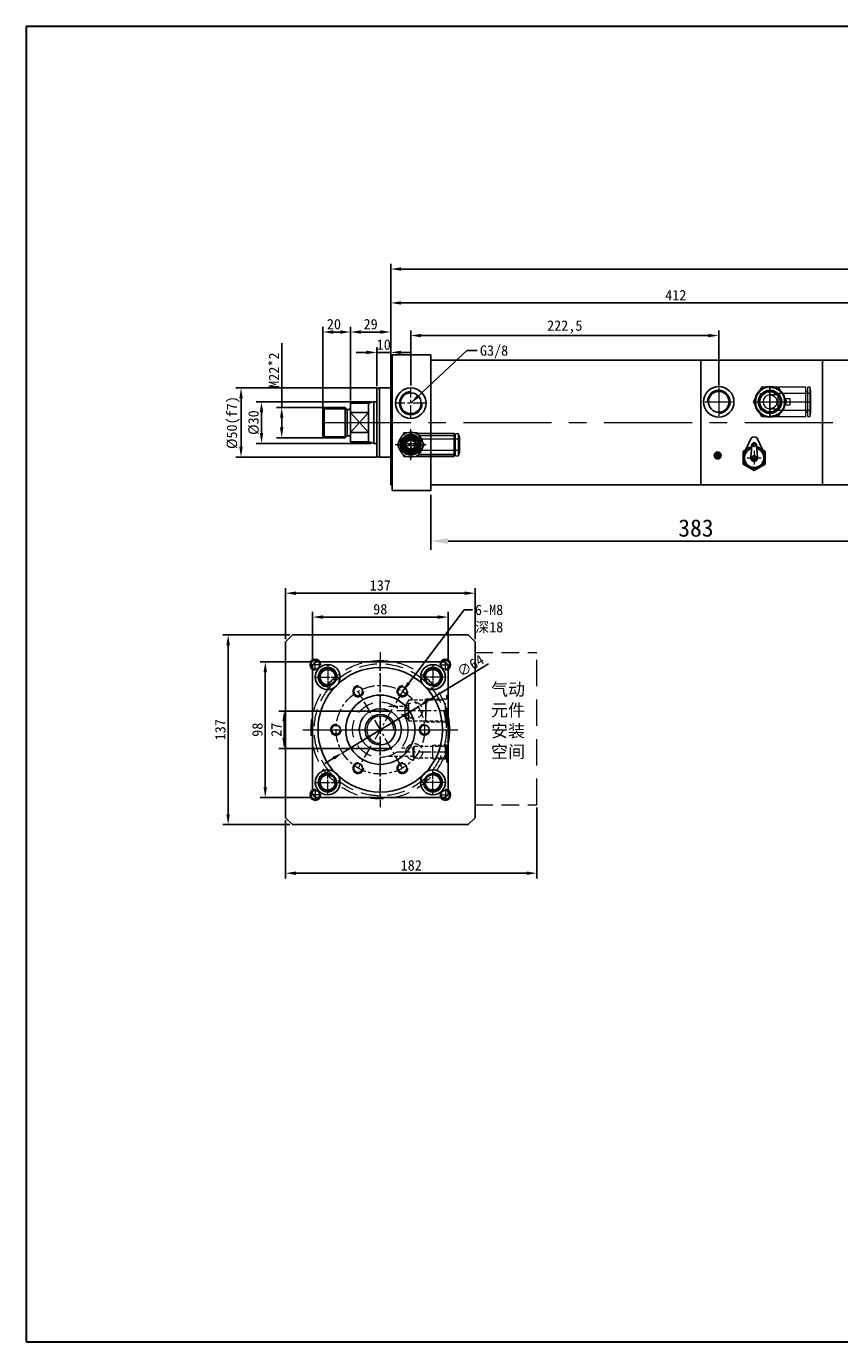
# Model space of a CAD drawing. Header units: millimetres. Extents: x 731 to 2131, y 4590 to 5549.
# Tile 1 of 2: x 731 to 1319, y 4599 to 5549. Entities that reach past the tile are written whole.
import ezdxf

# ---------------------------------------------------------------- set-up
doc = ezdxf.new("R2010")
doc.units = ezdxf.units.MM
doc.header["$MEASUREMENT"] = 0
doc.linetypes.add('CENTER', pattern=[50.8, 31.75, -6.35, 6.35, -6.35])
doc.linetypes.add('DASHED', pattern=[19.05, 12.7, -6.35])
doc.layers.get('Defpoints').update_dxf_attribs({"lineweight": 25})
for name, color, linetype, lineweight in [('图层1', 7, 'Continuous', 25), ('图层2', 3, 'CENTER', 13), ('图层3', 2, 'Continuous', 13), ('图层4', 1, 'Continuous', 30), ('图层5', 5, 'DASHED', 13), ('图层7', 4, 'Continuous', 13)]:
    doc.layers.add(name, color=color, linetype=linetype, lineweight=lineweight)
doc.dimstyles.new('ISO-25', dxfattribs={"dimscale": 2, "dimtxt": 2.5, "dimasz": 2.5, "dimexe": 1.25, "dimexo": 0.625, "dimtad": 1, "dimtxsty": 'Standard', "dimcen": 2.5, "dimadec": 0, "dimazin": 0, "dimtfac": 1, "dimtmove": 0, "dimatfit": 3, "dimfxl": 0, "dimarcsym": 0})

# ---------------------------------------------------------------- blocks, each defined once
blk = doc.blocks.new('*D118')
at = {"layer": 'Defpoints', "color": 0, "transparency": 16777216}
for p in [(1859.49, 5373.41), (1859.49, 5330), (994.49, 5325.36)]:
    blk.add_point(p, dxfattribs=at)
at = {"layer": '图层3', "color": 0, "lineweight": -2, "transparency": 16777216}
for p, q in [((994.49, 5327.23), (994.49, 5377.16)), ((1859.49, 5331.87), (1859.49, 5377.16)), ((1001.99, 5373.41), (1851.99, 5373.41))]:
    blk.add_line(p, q, dxfattribs=at)
at = {"layer": '图层3', "color": 0, "transparency": 16777216}
for points in [[(1001.99, 5374.66), (1001.99, 5372.16), (994.49, 5373.41)], [(1851.99, 5372.16), (1851.99, 5374.66), (1859.49, 5373.41)]]:
    blk.add_solid(points, dxfattribs=at)
at = {"layer": '图层3', "color": 0, "transparency": 16777216, "insert": (1426.99, 5379.03), "char_height": 7.5, "attachment_point": 5}
blk.add_mtext('865', dxfattribs=at)
blk = doc.blocks.new('*D119')
at = {"layer": 'Defpoints', "color": 0, "transparency": 16777216}
for p in [(994.49, 5327.92), (994.49, 5287.5), (965.49, 5276.5)]:
    blk.add_point(p, dxfattribs=at)
at = {"layer": '图层3', "color": 0, "lineweight": -2, "transparency": 16777216}
for p, q in [((965.49, 5278.37), (965.49, 5331.67)), ((994.49, 5289.37), (994.49, 5331.67)), ((972.99, 5327.92), (986.99, 5327.92))]:
    blk.add_line(p, q, dxfattribs=at)
at = {"layer": '图层3', "color": 0, "transparency": 16777216}
for points in [[(972.99, 5329.17), (972.99, 5326.67), (965.49, 5327.92)], [(986.99, 5326.67), (986.99, 5329.17), (994.49, 5327.92)]]:
    blk.add_solid(points, dxfattribs=at)
at = {"layer": '图层3', "color": 0, "transparency": 16777216, "insert": (979.99, 5333.55), "char_height": 7.5, "attachment_point": 5}
blk.add_mtext('29', dxfattribs=at)
blk = doc.blocks.new('*D120')
at = {"layer": 'Defpoints', "color": 0, "transparency": 16777216}
for p in [(986.49, 5287.5), (886.36, 5237.5), (986.49, 5237.5)]:
    blk.add_point(p, dxfattribs=at)
at = {"layer": '图层3', "color": 0, "lineweight": -2, "transparency": 16777216}
for p, q in [((984.61, 5287.5), (882.61, 5287.5)), ((886.36, 5280), (886.36, 5245)), ((984.61, 5237.5), (882.61, 5237.5))]:
    blk.add_line(p, q, dxfattribs=at)
at = {"layer": '图层3', "color": 0, "transparency": 16777216}
for points in [[(887.61, 5280), (885.11, 5280), (886.36, 5287.5)], [(885.11, 5245), (887.61, 5245), (886.36, 5237.5)]]:
    blk.add_solid(points, dxfattribs=at)
at = {"layer": '图层3', "color": 0, "transparency": 16777216, "insert": (880.73, 5262.5), "char_height": 7.5, "attachment_point": 5, "rotation": 90}
blk.add_mtext('%%c50(f7)', dxfattribs=at)
blk = doc.blocks.new('*D121')
at = {"layer": 'Defpoints', "color": 0, "transparency": 16777216}
for p in [(953.49, 5273.5), (915.74, 5251.5), (953.49, 5251.5)]:
    blk.add_point(p, dxfattribs=at)
at = {"layer": '图层3', "color": 0, "lineweight": -2, "transparency": 16777216}
for p, q in [((915.74, 5273.5), (915.74, 5319.75)), ((951.61, 5273.5), (911.99, 5273.5)), ((915.74, 5266), (915.74, 5259)), ((951.61, 5251.5), (911.99, 5251.5))]:
    blk.add_line(p, q, dxfattribs=at)
at = {"layer": '图层3', "color": 0, "transparency": 16777216}
for points in [[(916.99, 5266), (914.49, 5266), (915.74, 5273.5)], [(914.49, 5259), (916.99, 5259), (915.74, 5251.5)]]:
    blk.add_solid(points, dxfattribs=at)
at = {"layer": '图层3', "color": 0, "transparency": 16777216, "insert": (910.12, 5300.37), "char_height": 7.5, "attachment_point": 5, "rotation": 90}
blk.add_mtext('M22*2', dxfattribs=at)
blk = doc.blocks.new('*D122')
at = {"layer": 'Defpoints', "color": 0, "transparency": 16777216}
for p in [(965.49, 5327.92), (965.49, 5287.5), (945.49, 5270.5)]:
    blk.add_point(p, dxfattribs=at)
at = {"layer": '图层3', "color": 0, "lineweight": -2, "transparency": 16777216}
for p, q in [((945.49, 5272.37), (945.49, 5331.67)), ((965.49, 5289.37), (965.49, 5331.67)), ((952.99, 5327.92), (957.99, 5327.92))]:
    blk.add_line(p, q, dxfattribs=at)
at = {"layer": '图层3', "color": 0, "transparency": 16777216}
for points in [[(952.99, 5329.17), (952.99, 5326.67), (945.49, 5327.92)], [(957.99, 5326.67), (957.99, 5329.17), (965.49, 5327.92)]]:
    blk.add_solid(points, dxfattribs=at)
at = {"layer": '图层3', "color": 0, "transparency": 16777216, "insert": (953.48, 5333.55), "char_height": 7.5, "attachment_point": 5}
blk.add_mtext('20', dxfattribs=at)
blk = doc.blocks.new('*D123')
at = {"layer": 'Defpoints', "color": 0, "transparency": 16777216}
for p in [(994.49, 5313.18), (984.49, 5286.96), (994.49, 5286.96)]:
    blk.add_point(p, dxfattribs=at)
at = {"layer": '图层3', "color": 0, "lineweight": -2, "transparency": 16777216}
for p, q in [((976.99, 5313.18), (969.49, 5313.18)), ((984.49, 5288.84), (984.49, 5316.93)), ((984.49, 5313.18), (994.49, 5313.18)), ((994.49, 5288.84), (994.49, 5316.93)), ((1001.99, 5313.18), (1009.49, 5313.18))]:
    blk.add_line(p, q, dxfattribs=at)
at = {"layer": '图层3', "color": 0, "transparency": 16777216}
for points in [[(976.99, 5311.93), (976.99, 5314.43), (984.49, 5313.18)], [(1001.99, 5314.43), (1001.99, 5311.93), (994.49, 5313.18)]]:
    blk.add_solid(points, dxfattribs=at)
at = {"layer": '图层3', "color": 0, "transparency": 16777216, "insert": (989.49, 5318.81), "char_height": 7.5, "attachment_point": 5}
blk.add_mtext('10', dxfattribs=at)
blk = doc.blocks.new('*D124')
at = {"layer": 'Defpoints', "color": 0, "transparency": 16777216}
for p in [(982.22, 5277.5), (901.14, 5247.5), (982.22, 5247.5)]:
    blk.add_point(p, dxfattribs=at)
at = {"layer": '图层3', "color": 0, "lineweight": -2, "transparency": 16777216}
for p, q in [((980.34, 5277.5), (897.39, 5277.5)), ((901.14, 5270), (901.14, 5255)), ((980.34, 5247.5), (897.39, 5247.5))]:
    blk.add_line(p, q, dxfattribs=at)
at = {"layer": '图层3', "color": 0, "transparency": 16777216}
for points in [[(902.39, 5270), (899.89, 5270), (901.14, 5277.5)], [(899.89, 5255), (902.39, 5255), (901.14, 5247.5)]]:
    blk.add_solid(points, dxfattribs=at)
at = {"layer": '图层3', "color": 0, "transparency": 16777216, "insert": (895.51, 5262.5), "char_height": 7.5, "attachment_point": 5, "rotation": 90}
blk.add_mtext('%%c30', dxfattribs=at)
blk = doc.blocks.new('*D125')
at = {"layer": 'Defpoints', "color": 0, "transparency": 16777216}
for p in [(1231.49, 5325.36), (1008.99, 5287.5), (1231.49, 5287.5)]:
    blk.add_point(p, dxfattribs=at)
at = {"layer": '图层3', "color": 0, "lineweight": -2, "transparency": 16777216}
for p, q in [((1008.99, 5289.37), (1008.99, 5329.11)), ((1016.49, 5325.36), (1223.99, 5325.36)), ((1231.49, 5289.37), (1231.49, 5329.11))]:
    blk.add_line(p, q, dxfattribs=at)
at = {"layer": '图层3', "color": 0, "transparency": 16777216}
for points in [[(1016.49, 5326.61), (1016.49, 5324.11), (1008.99, 5325.36)], [(1223.99, 5324.11), (1223.99, 5326.61), (1231.49, 5325.36)]]:
    blk.add_solid(points, dxfattribs=at)
at = {"layer": '图层3', "color": 0, "transparency": 16777216, "insert": (1120.24, 5331.61), "char_height": 7.5, "attachment_point": 5}
blk.add_mtext('222,5', dxfattribs=at)
blk = doc.blocks.new('*D126')
at = {"layer": 'Defpoints', "color": 0, "transparency": 16777216}
for p in [(1406.49, 5348.93), (994.49, 5325.36), (1406.49, 5317.5)]:
    blk.add_point(p, dxfattribs=at)
at = {"layer": '图层3', "color": 0, "lineweight": -2, "transparency": 16777216}
for p, q in [((994.49, 5327.23), (994.49, 5352.68)), ((1001.99, 5348.93), (1398.99, 5348.93)), ((1406.49, 5319.37), (1406.49, 5352.68))]:
    blk.add_line(p, q, dxfattribs=at)
at = {"layer": '图层3', "color": 0, "transparency": 16777216}
for points in [[(1001.99, 5350.18), (1001.99, 5347.68), (994.49, 5348.93)], [(1398.99, 5347.68), (1398.99, 5350.18), (1406.49, 5348.93)]]:
    blk.add_solid(points, dxfattribs=at)
at = {"layer": '图层3', "color": 0, "transparency": 16777216, "insert": (1200.49, 5354.55), "char_height": 7.5, "attachment_point": 5}
blk.add_mtext('412', dxfattribs=at)
blk = doc.blocks.new('*D127')
at = {"layer": 'Defpoints', "color": 0, "transparency": 16777216}
for p in [(979.99, 5054.17), (917.47, 5027.17), (979.99, 5027.17)]:
    blk.add_point(p, dxfattribs=at)
at = {"layer": '图层3', "color": 0, "lineweight": -2, "transparency": 16777216}
for p, q in [((978.11, 5054.17), (913.72, 5054.17)), ((917.47, 5046.67), (917.47, 5034.67)), ((978.11, 5027.17), (913.72, 5027.17))]:
    blk.add_line(p, q, dxfattribs=at)
at = {"layer": '图层3', "color": 0, "transparency": 16777216}
for points in [[(918.72, 5046.67), (916.22, 5046.67), (917.47, 5054.17)], [(916.22, 5034.67), (918.72, 5034.67), (917.47, 5027.17)]]:
    blk.add_solid(points, dxfattribs=at)
at = {"layer": '图层3', "color": 0, "transparency": 16777216, "insert": (911.85, 5040.67), "char_height": 7.5, "attachment_point": 5, "rotation": 90}
blk.add_mtext('27', dxfattribs=at)
blk = doc.blocks.new('*D128')
at = {"layer": 'Defpoints', "color": 0, "transparency": 16777216}
for p in [(937.97, 5089.67), (903.88, 4991.67), (937.97, 4991.67)]:
    blk.add_point(p, dxfattribs=at)
at = {"layer": '图层3', "color": 0, "lineweight": -2, "transparency": 16777216}
for p, q in [((936.1, 5089.67), (900.13, 5089.67)), ((903.88, 5082.17), (903.88, 4999.17)), ((936.1, 4991.67), (900.13, 4991.67))]:
    blk.add_line(p, q, dxfattribs=at)
at = {"layer": '图层3', "color": 0, "transparency": 16777216}
for points in [[(905.13, 5082.17), (902.63, 5082.17), (903.88, 5089.67)], [(902.63, 4999.17), (905.13, 4999.17), (903.88, 4991.67)]]:
    blk.add_solid(points, dxfattribs=at)
at = {"layer": '图层3', "color": 0, "transparency": 16777216, "insert": (898.25, 5040.67), "char_height": 7.5, "attachment_point": 5, "rotation": 90}
blk.add_mtext('98', dxfattribs=at)
blk = doc.blocks.new('*D129')
at = {"layer": 'Defpoints', "color": 0, "transparency": 16777216}
for p in [(937.97, 5122.05), (937.97, 5089.67), (1035.97, 5089.67)]:
    blk.add_point(p, dxfattribs=at)
at = {"layer": '图层3', "color": 0, "lineweight": -2, "transparency": 16777216}
for p, q in [((937.97, 5091.55), (937.97, 5125.8)), ((1028.47, 5122.05), (945.47, 5122.05)), ((1035.97, 5091.55), (1035.97, 5125.8))]:
    blk.add_line(p, q, dxfattribs=at)
at = {"layer": '图层3', "color": 0, "transparency": 16777216}
for points in [[(945.47, 5123.3), (945.47, 5120.8), (937.97, 5122.05)], [(1028.47, 5123.3), (1028.47, 5120.8), (1035.97, 5122.05)]]:
    blk.add_solid(points, dxfattribs=at)
at = {"layer": '图层3', "color": 0, "transparency": 16777216, "insert": (986.97, 5127.68), "char_height": 7.5, "attachment_point": 5}
blk.add_mtext('98', dxfattribs=at)
blk = doc.blocks.new('*D132')
at = {"layer": 'Defpoints', "color": 0, "transparency": 16777216}
for p in [(1014.3, 5057.31), (959.64, 5024.03)]:
    blk.add_point(p, dxfattribs=at)
at = {"layer": '图层3', "color": 0, "lineweight": -2, "transparency": 16777216}
for p, q in [((1020.71, 5061.21), (1065.22, 5088.31)), ((959.64, 5024.03), (1014.3, 5057.31)), ((953.23, 5020.13), (946.82, 5016.23))]:
    blk.add_line(p, q, dxfattribs=at)
at = {"layer": '图层3', "color": 0, "transparency": 16777216}
for points in [[(1020.06, 5062.28), (1021.36, 5060.14), (1014.3, 5057.31)], [(953.88, 5019.06), (952.58, 5021.2), (959.64, 5024.03)]]:
    blk.add_solid(points, dxfattribs=at)
at = {"layer": '图层3', "color": 0, "transparency": 16777216, "insert": (1052.15, 5086.93), "char_height": 7.5, "attachment_point": 5, "rotation": 31.33265}
blk.add_mtext('∅64', dxfattribs=at)
blk = doc.blocks.new('*D133')
at = {"layer": 'Defpoints', "color": 0, "transparency": 16777216}
for p in [(1100.15, 4986.36), (918.47, 4977.17), (1100.15, 4937.07)]:
    blk.add_point(p, dxfattribs=at)
at = {"layer": '图层3', "color": 0, "lineweight": -2, "transparency": 16777216}
for p, q in [((1100.15, 4984.48), (1100.15, 4933.32)), ((918.47, 4975.3), (918.47, 4933.32)), ((925.97, 4937.07), (1092.65, 4937.07))]:
    blk.add_line(p, q, dxfattribs=at)
at = {"layer": '图层3', "color": 0, "transparency": 16777216}
for points in [[(925.97, 4938.32), (925.97, 4935.82), (918.47, 4937.07)], [(1092.65, 4938.32), (1092.65, 4935.82), (1100.15, 4937.07)]]:
    blk.add_solid(points, dxfattribs=at)
at = {"layer": '图层3', "color": 0, "transparency": 16777216, "insert": (1009.31, 4942.69), "char_height": 7.5, "attachment_point": 5}
blk.add_mtext('182', dxfattribs=at)
blk = doc.blocks.new('*D135')
at = {"layer": 'Defpoints', "color": 0, "transparency": 16777216}
for p in [(1023.49, 5213.5), (1406.49, 5195), (1406.49, 5176.92)]:
    blk.add_point(p, dxfattribs=at)
at = {"layer": '图层3', "color": 0, "lineweight": -2, "transparency": 16777216}
for p, q in [((1023.49, 5210.37), (1023.49, 5170.67)), ((1406.49, 5191.87), (1406.49, 5170.67)), ((1035.99, 5176.92), (1393.99, 5176.92))]:
    blk.add_line(p, q, dxfattribs=at)
at = {"layer": '图层3', "color": 0, "transparency": 16777216}
for points in [[(1035.99, 5179), (1035.99, 5174.84), (1023.49, 5176.92)], [(1393.99, 5179), (1393.99, 5174.84), (1406.49, 5176.92)]]:
    blk.add_solid(points, dxfattribs=at)
at = {"layer": '图层3', "color": 0, "transparency": 16777216, "insert": (1214.99, 5186.3), "char_height": 12.5, "attachment_point": 5}
blk.add_mtext('383', dxfattribs=at)
blk = doc.blocks.new('*D136')
at = {"layer": 'Defpoints', "color": 0, "transparency": 16777216}
for p in [(918.47, 5139.29), (918.47, 5104.17), (1055.47, 5104.17)]:
    blk.add_point(p, dxfattribs=at)
at = {"layer": '图层3', "color": 0, "lineweight": -2, "transparency": 16777216}
for p, q in [((918.47, 5106.05), (918.47, 5143.04)), ((1055.47, 5106.05), (1055.47, 5143.04)), ((1047.97, 5139.29), (925.97, 5139.29))]:
    blk.add_line(p, q, dxfattribs=at)
at = {"layer": '图层3', "color": 0, "transparency": 16777216}
for points in [[(925.97, 5140.54), (925.97, 5138.04), (918.47, 5139.29)], [(1047.97, 5140.54), (1047.97, 5138.04), (1055.47, 5139.29)]]:
    blk.add_solid(points, dxfattribs=at)
at = {"layer": '图层3', "color": 0, "transparency": 16777216, "insert": (986.97, 5144.91), "char_height": 7.5, "attachment_point": 5}
blk.add_mtext('137', dxfattribs=at)
blk = doc.blocks.new('*D137')
at = {"layer": 'Defpoints', "color": 0, "transparency": 16777216}
for p in [(923.47, 5109.17), (877.05, 4972.17), (923.47, 4972.17)]:
    blk.add_point(p, dxfattribs=at)
at = {"layer": '图层3', "color": 0, "lineweight": -2, "transparency": 16777216}
for p, q in [((921.6, 5109.17), (873.3, 5109.17)), ((877.05, 5101.67), (877.05, 4979.67)), ((921.6, 4972.17), (873.3, 4972.17))]:
    blk.add_line(p, q, dxfattribs=at)
at = {"layer": '图层3', "color": 0, "transparency": 16777216}
for points in [[(875.8, 5101.67), (878.3, 5101.67), (877.05, 5109.17)], [(875.8, 4979.67), (878.3, 4979.67), (877.05, 4972.17)]]:
    blk.add_solid(points, dxfattribs=at)
at = {"layer": '图层3', "color": 0, "transparency": 16777216, "insert": (871.43, 5040.67), "char_height": 7.5, "attachment_point": 5, "rotation": 90}
blk.add_mtext('137', dxfattribs=at)

msp = doc.modelspace()

# ---------------------------------------------------------------- hatches: boundary and pattern name
at = {"layer": '图层7'}
h = msp.add_hatch(dxfattribs=at)
h.set_pattern_fill('ANSI37', color=256, scale=8, angle=270, style=0)
h.set_pattern_definition([(315, (672.4042, 6991.3422), (0.7071068, 0.7071068), []), (45, (672.4042, 6991.3422), (-0.7071068, 0.7071068), [])])
h.paths.add_polyline_path([(1230.706, 5236.232, 1), (1230.706, 5241.232, 1)])

# ---------------------------------------------------------------- linework, layer by layer
at = {"layer": '图层1'}
for p, q in [((995.487, 5311.496), (1023.487, 5311.496)), ((995.487, 5213.496), (995.487, 5311.496)), ((1023.487, 5311.496), (1023.487, 5262.496)), ((994.487, 5307.496), (994.487, 5262.496)), ((994.487, 5307.496), (994.487, 5217.496)), ((994.487, 5307.496), (995.487, 5307.496)), ((1023.487, 5307.496), (1218.487, 5307.496)), ((1218.487, 5307.496), (1406.487, 5307.496)), ((1218.487, 5307.496), (1218.487, 5217.496)), ((1306.487, 5307.496), (1306.487, 5217.496)), ((984.487, 5286.96), (986.487, 5287.496)), ((984.487, 5286.96), (984.487, 5262.496)), ((986.487, 5287.496), (986.487, 5237.496)), ((986.487, 5287.496), (994.487, 5287.496)), ((946.487, 5273.496), (945.487, 5272.496)), ((946.487, 5273.496), (961.487, 5273.496)), ((946.487, 5273.496), (946.487, 5251.496)), ((961.487, 5273.496), (961.487, 5251.496)), ((961.487, 5273.496), (962.695, 5272.289)), ((965.487, 5276.496), (965.487, 5248.496)), ((965.487, 5276.496), (978.487, 5276.496)), ((978.487, 5276.496), (981.965, 5277.428)), ((978.487, 5276.496), (978.487, 5248.496)), ((982.22, 5277.479), (982.22, 5247.514)), ((945.487, 5272.496), (945.487, 5252.496)), ((962.987, 5272.086), (962.987, 5252.996)), ((963.402, 5271.996), (964.487, 5271.996)), ((965.487, 5255.285), (978.487, 5269.707)), ((965.487, 5269.707), (978.487, 5255.285)), ((978.487, 5269.707), (965.487, 5269.707)), ((978.487, 5255.285), (965.487, 5255.285)), ((984.487, 5262.496), (984.487, 5238.032)), ((1023.487, 5262.496), (1023.487, 5213.496)), ((946.487, 5251.496), (945.487, 5252.496)), ((946.487, 5251.496), (961.487, 5251.496)), ((961.487, 5251.496), (962.695, 5252.703)), ((963.402, 5252.996), (964.487, 5252.996)), ((965.487, 5248.496), (978.487, 5248.496)), ((978.487, 5248.496), (981.965, 5247.565)), ((1254.342, 5250.374), (1249.797, 5240.457)), ((1255.275, 5246.264), (1254.577, 5237.319)), ((1258.864, 5246.264), (1259.562, 5237.319)), ((1259.796, 5250.374), (1264.342, 5240.457)), ((984.487, 5238.032), (986.487, 5237.496)), ((986.487, 5237.496), (994.487, 5237.496)), ((1250.86, 5242.777), (1249.069, 5241.743)), ((1249.069, 5241.743), (1249.069, 5232.505)), ((1265.069, 5241.743), (1263.279, 5242.777)), ((1265.069, 5232.505), (1265.069, 5241.743)), ((1249.069, 5232.505), (1257.069, 5227.887)), ((1257.069, 5227.887), (1265.069, 5232.505)), ((994.487, 5217.496), (995.487, 5217.496)), ((1023.487, 5217.496), (1218.487, 5217.496)), ((1218.487, 5217.496), (1406.487, 5217.496)), ((995.487, 5213.496), (1023.487, 5213.496)), ((939.971, 5089.67), (937.971, 5087.67)), ((937.971, 4993.67), (937.971, 5087.67)), ((939.971, 5089.67), (1033.971, 5089.67)), ((1035.971, 5087.67), (1033.971, 5089.67)), ((1035.971, 4993.67), (1035.971, 5087.67)), ((979.986, 5054.17), (993.955, 5054.17)), ((979.986, 5027.17), (993.955, 5027.17)), ((937.971, 4993.67), (939.971, 4991.67)), ((939.971, 4991.67), (1033.971, 4991.67)), ((1035.971, 4993.67), (1033.971, 4991.67))]:
    msp.add_line(p, q, dxfattribs=at)
at = {"layer": '图层1', "ltscale": 5}
for p, q in [((982.483, 5277.496), (984.487, 5277.496)), ((982.483, 5247.496), (984.487, 5247.496))]:
    msp.add_line(p, q, dxfattribs=at)
at = {"layer": '图层1'}
msp.add_lwpolyline([(923.471, 5109.17), (1050.471, 5109.17), (1055.471, 5104.17), (1055.471, 4977.17), (1050.471, 4972.17), (923.471, 4972.17), (918.471, 4977.17), (918.471, 5104.17)], close=True, dxfattribs=at)
for centre, radius in [((1008.987, 5276.496), 11), ((1008.987, 5276.496), 7.5), ((1231.487, 5277.496), 11), ((1231.487, 5277.496), 7.5), ((1268.487, 5277.496), 11), ((1268.487, 5277.496), 7.5), ((1008.987, 5246.496), 7.5), ((1008.987, 5246.496), 4.25), ((1257.069, 5246.124), 1), ((1230.706, 5238.732), 2.5), ((1257.069, 5237.124), 1.5), ((939.971, 5087.67), 3.25), ((948.971, 5078.67), 9), ((986.971, 5040.67), 45), ((948.971, 5078.67), 6.25), ((948.971, 5078.67), 5.5), ((1024.971, 5078.67), 9), ((1024.971, 5078.67), 6.25), ((1024.971, 5078.67), 5.5), ((1033.971, 5087.67), 3.25), ((986.971, 5040.67), 25), ((970.971, 5068.383), 3.25), ((1002.971, 5068.383), 3.25), ((986.971, 5040.67), 15.2), ((986.971, 5040.67), 15.2), ((986.971, 5040.67), 11), ((954.971, 5040.67), 3.25), ((1018.971, 5040.67), 3.25), ((970.971, 5012.957), 3.25), ((1002.971, 5012.957), 3.25), ((948.971, 5002.67), 9), ((948.971, 5002.67), 6.25), ((948.971, 5002.67), 5.5), ((1024.971, 5002.67), 9), ((1024.971, 5002.67), 6.25), ((1024.971, 5002.67), 5.5), ((939.971, 4993.67), 3.25), ((1033.971, 4993.67), 3.25)]:
    msp.add_circle(centre, radius, dxfattribs=at)
for centre, radius, start, end in [((964.487, 5272.996), 1, 270, 0), ((982.483, 5275.496), 2, 90, 105), ((963.402, 5272.996), 1, 225, 270), ((963.402, 5251.996), 1, 90, 135), ((964.487, 5251.996), 1, 0, 90), ((982.483, 5249.496), 2, 255, 270), ((1257.069, 5237.124), 8, 103.749113, 76.250887), ((1257.069, 5249.124), 3, 24.624318, 155.375682), ((1257.069, 5246.124), 1.8, 4.460844, 175.539156), ((1257.069, 5237.124), 7, 106.463989, 73.536011), ((1257.069, 5237.124), 2.5, 175.539156, 4.460844)]:
    msp.add_arc(centre, radius, start, end, dxfattribs=at)
at = {"layer": '图层2', "ltscale": 0.3}
for p, q in [((1008.987, 5265.496), (1008.987, 5287.496)), ((1019.987, 5276.496), (997.987, 5276.496)), ((1008.987, 5235.321), (1008.987, 5257.672)), ((1020.163, 5246.496), (997.812, 5246.496)), ((986.971, 5096.67), (986.971, 4984.67)), ((948.971, 5087.67), (948.971, 5069.67)), ((986.971, 4991.67), (986.971, 5089.67)), ((1024.971, 5087.67), (1024.971, 5069.67)), ((939.971, 5078.67), (957.971, 5078.67)), ((1033.971, 5078.67), (1015.971, 5078.67)), ((1002.971, 5012.957), (970.971, 5068.383)), ((1002.971, 5068.383), (970.971, 5012.957)), ((998.971, 5054.67), (1035.971, 5054.67)), ((930.971, 5040.67), (1042.971, 5040.67)), ((937.971, 5040.67), (1035.971, 5040.67)), ((998.971, 5024.67), (1035.971, 5024.67)), ((948.971, 4993.67), (948.971, 5011.67)), ((1024.971, 4993.67), (1024.971, 5011.67)), ((939.971, 5002.67), (957.971, 5002.67)), ((1033.971, 5002.67), (1015.971, 5002.67))]:
    msp.add_line(p, q, dxfattribs=at)
at = {"layer": '图层2'}
for p, q in [((1231.487, 5287.496), (1231.487, 5267.496)), ((1268.487, 5287.496), (1268.487, 5267.496)), ((1221.487, 5277.496), (1241.487, 5277.496)), ((1258.487, 5277.496), (1278.487, 5277.496)), ((1252.069, 5237.124), (1262.069, 5237.124)), ((1257.069, 5242.124), (1257.069, 5232.124))]:
    msp.add_line(p, q, dxfattribs=at)
at = {"layer": '图层2', "ltscale": 2}
msp.add_line((945.487, 5262.496), (1819.487, 5262.496), dxfattribs=at)
at = {"layer": '图层2', "ltscale": 0.2}
for p, q in [((943.971, 5087.67), (935.971, 5087.67)), ((939.971, 5083.67), (939.971, 5091.67)), ((948.971, 5085.67), (948.971, 5071.67)), ((1024.971, 5085.67), (1024.971, 5071.67)), ((1029.971, 5087.67), (1037.971, 5087.67)), ((1033.971, 5083.67), (1033.971, 5091.67)), ((941.971, 5078.67), (955.971, 5078.67)), ((1031.971, 5078.67), (1017.971, 5078.67)), ((948.971, 4995.67), (948.971, 5009.67)), ((1024.971, 4995.67), (1024.971, 5009.67)), ((939.971, 4997.67), (939.971, 4989.67)), ((941.971, 5002.67), (955.971, 5002.67)), ((1031.971, 5002.67), (1017.971, 5002.67)), ((1033.971, 4997.67), (1033.971, 4989.67)), ((943.971, 4993.67), (935.971, 4993.67)), ((1029.971, 4993.67), (1037.971, 4993.67))]:
    msp.add_line(p, q, dxfattribs=at)
at = {"layer": '图层2', "ltscale": 0.3}
msp.add_circle((986.971, 5040.67), 32, dxfattribs=at)
at = {"layer": '图层4'}
for p, q in [((731.229, 5548.707), (2131.229, 5548.707)), ((731.229, 5548.707), (731.229, 4598.707)), ((731.229, 4598.707), (2131.229, 4598.707)), ((1181.229, 4598.707), (2131.229, 4598.707))]:
    msp.add_line(p, q, dxfattribs=at)
at = {"layer": '图层5'}
for p, q in [((1055.471, 5096.358), (1100.146, 5096.358)), ((1034.971, 5043.67), (1034.971, 5065.67)), ((1034.971, 5065.67), (1035.971, 5065.67)), ((1007.471, 5062.17), (1004.872, 5057.67)), ((1004.872, 5051.67), (1004.872, 5057.67)), ((1007.471, 5047.17), (1007.471, 5062.17)), ((1019.971, 5062.97), (1019.971, 5048.948)), ((1019.971, 5046.37), (1019.971, 5060.392)), ((1033.971, 5062.17), (1034.971, 5063.17)), ((1033.971, 5047.17), (1033.971, 5062.17)), ((1007.471, 5047.17), (1004.872, 5051.67)), ((1033.971, 5047.17), (1034.971, 5046.17)), ((1034.971, 5043.67), (1035.971, 5043.67)), ((1011.471, 5028.92), (1010.749, 5027.67)), ((1010.749, 5021.67), (1010.749, 5027.67)), ((1011.471, 5020.42), (1011.471, 5028.92)), ((1024.971, 5019.77), (1024.971, 5029.57)), ((1033.971, 5028.92), (1034.971, 5029.92)), ((1033.971, 5020.42), (1033.971, 5028.92)), ((1034.971, 5032.17), (1035.971, 5032.17)), ((1034.971, 5017.17), (1034.971, 5032.17)), ((1011.471, 5020.42), (1010.749, 5021.67)), ((1033.971, 5020.42), (1034.971, 5019.42)), ((1034.971, 5017.17), (1035.971, 5017.17)), ((1055.471, 4986.358), (1100.146, 4986.358))]:
    msp.add_line(p, q, dxfattribs=at)
at = {"layer": '图层5', "ltscale": 1.5}
for p, q in [((1055.471, 4986.358), (1055.471, 5096.358)), ((1100.146, 4986.358), (1100.146, 5096.358))]:
    msp.add_line(p, q, dxfattribs=at)
at = {"layer": '图层5', "ltscale": 0.2}
for p, q in [((993.216, 5057.67), (1004.872, 5057.67)), ((1007.471, 5062.17), (1032.471, 5062.17)), ((1019.971, 5062.97), (1034.771, 5062.97)), ((1002.169, 5051.67), (1004.872, 5051.67)), ((1007.471, 5047.17), (1032.471, 5047.17)), ((1019.971, 5046.37), (1034.771, 5046.37)), ((1002.169, 5027.67), (1010.749, 5027.67)), ((1011.471, 5028.92), (1032.471, 5028.92)), ((1024.971, 5029.57), (1034.621, 5029.57)), ((993.216, 5021.67), (1010.749, 5021.67)), ((1011.471, 5020.42), (1032.471, 5020.42)), ((1024.971, 5019.77), (1034.621, 5019.77))]:
    msp.add_line(p, q, dxfattribs=at)
at = {"layer": '图层5'}
for radius in [50, 47.7, 20]:
    msp.add_circle((986.971, 5040.67), radius, dxfattribs=at)
at = {"layer": '图层5', "ltscale": 0.5}
for centre in [(1011.471, 5054.67), (1011.471, 5024.67)]:
    msp.add_circle(centre, 6, dxfattribs=at)
at = {"layer": '图层7'}
for p, q in [((1262.425, 5287.996), (1256.363, 5277.496)), ((1294.487, 5287.996), (1262.425, 5287.996)), ((1268.487, 5266.44), (1268.487, 5288.553)), ((1268.487, 5266.996), (1268.487, 5287.996)), ((1274.487, 5282.496), (1268.487, 5282.496)), ((1274.487, 5271.496), (1274.487, 5283.496)), ((1297.987, 5283.496), (1274.487, 5283.496)), ((1280.612, 5277.496), (1274.55, 5287.996)), ((1294.487, 5266.996), (1294.487, 5287.996)), ((1295.8, 5284.846), (1294.487, 5284.846)), ((1295.8, 5266.996), (1295.8, 5287.996)), ((1297.432, 5287.996), (1295.8, 5287.996)), ((1297.432, 5266.996), (1297.432, 5287.996)), ((1297.987, 5284.846), (1297.432, 5287.996)), ((1297.987, 5270.146), (1297.987, 5284.846)), ((1256.363, 5277.496), (1262.425, 5266.996)), ((1257.431, 5277.496), (1298.544, 5277.496)), ((1274.55, 5266.996), (1280.612, 5277.496)), ((1283.187, 5279.596), (1278.775, 5279.596)), ((1278.775, 5275.396), (1283.187, 5275.396)), ((1278.987, 5275.396), (1278.987, 5279.596)), ((1283.187, 5275.396), (1283.187, 5279.596)), ((945.487, 5272.496), (962.487, 5272.496)), ((1262.425, 5266.996), (1294.487, 5266.996)), ((1268.487, 5272.496), (1274.487, 5272.496)), ((1274.487, 5271.496), (1297.987, 5271.496)), ((1294.487, 5270.146), (1295.8, 5270.146)), ((1295.8, 5266.996), (1297.432, 5266.996)), ((1297.432, 5266.996), (1297.987, 5270.146)), ((1004.08, 5254.996), (999.173, 5246.496)), ((1013.895, 5254.996), (1004.08, 5254.996)), ((1008.987, 5256.283), (1008.987, 5236.71)), ((1012.077, 5254.896), (1013.953, 5254.896)), ((1012.961, 5254.516), (1014.172, 5254.516)), ((1018.802, 5246.496), (1013.895, 5254.996)), ((1013.953, 5254.896), (1040.387, 5254.896)), ((1014.172, 5254.516), (1040.387, 5254.516)), ((1040.387, 5238.096), (1040.387, 5254.896)), ((1041.287, 5238.496), (1041.287, 5254.496)), ((1043.501, 5254.496), (1041.287, 5254.496)), ((1043.501, 5238.496), (1043.501, 5254.496)), ((1044.387, 5251.83), (1043.501, 5254.496)), ((945.487, 5252.496), (962.487, 5252.496)), ((999.173, 5246.496), (1004.08, 5237.996)), ((1003.685, 5247.346), (1014.29, 5247.346)), ((1014.29, 5245.646), (1003.685, 5245.646)), ((1008.987, 5249.786), (1008.987, 5250.496)), ((1044.387, 5250.496), (1008.987, 5250.496)), ((1013.895, 5237.996), (1018.802, 5246.496)), ((1014.871, 5253.241), (1040.387, 5253.241)), ((1014.908, 5253.241), (1040.387, 5253.241)), ((1041.287, 5251.83), (1040.387, 5251.83)), ((1044.387, 5241.163), (1044.387, 5251.83)), ((1004.08, 5237.996), (1013.895, 5237.996)), ((1008.987, 5242.496), (1008.987, 5243.207)), ((1008.987, 5242.496), (1044.387, 5242.496)), ((1012.077, 5238.096), (1013.953, 5238.096)), ((1012.961, 5238.477), (1014.172, 5238.477)), ((1013.953, 5238.096), (1040.387, 5238.096)), ((1014.172, 5238.477), (1040.387, 5238.477)), ((1014.871, 5239.752), (1040.387, 5239.752)), ((1014.908, 5239.752), (1040.387, 5239.752)), ((1040.387, 5241.163), (1041.287, 5241.163)), ((1041.287, 5238.496), (1043.501, 5238.496)), ((1043.501, 5238.496), (1044.387, 5241.163))]:
    msp.add_line(p, q, dxfattribs=at)
for points in [[(1268.487, 5287.996), (1268.887, 5287.989), (1269.683, 5287.928), (1270.473, 5287.807), (1270.863, 5287.724), (1271.25, 5287.626), (1272.012, 5287.387), (1272.754, 5287.09), (1273.471, 5286.738), (1274.159, 5286.333), (1274.814, 5285.876), (1275.128, 5285.63), (1275.433, 5285.371), (1275.775, 5285.055), (1275.871, 5284.962), (1275.965, 5284.868), (1276.011, 5284.821), (1276.057, 5284.773), (1276.149, 5284.676), (1276.24, 5284.578), (1276.329, 5284.48), (1276.417, 5284.38), (1276.503, 5284.278), (1276.546, 5284.228), (1276.589, 5284.176), (1276.673, 5284.073), (1276.755, 5283.969), (1276.837, 5283.863), (1276.917, 5283.757), (1276.996, 5283.65), (1277.034, 5283.596), (1277.073, 5283.541), (1277.149, 5283.432), (1277.223, 5283.322), (1277.297, 5283.21), (1277.368, 5283.098), (1277.439, 5282.985), (1277.473, 5282.928), (1277.508, 5282.871), (1277.575, 5282.756), (1277.641, 5282.641), (1277.705, 5282.524), (1277.768, 5282.407), (1277.83, 5282.289), (1277.86, 5282.23), (1277.89, 5282.17), (1277.948, 5282.05), (1278.005, 5281.93), (1278.033, 5281.87), (1278.061, 5281.809), (1278.115, 5281.687), (1278.167, 5281.565), (1278.193, 5281.503), (1278.218, 5281.442), (1278.267, 5281.318), (1278.315, 5281.194), (1278.361, 5281.069), (1278.406, 5280.943), (1278.448, 5280.817), (1278.469, 5280.754), (1278.49, 5280.691), (1278.529, 5280.564), (1278.568, 5280.436), (1278.604, 5280.308), (1278.639, 5280.18), (1278.672, 5280.051), (1278.688, 5279.986), (1278.704, 5279.921), (1278.734, 5279.792), (1278.762, 5279.662), (1278.775, 5279.596)], [(1268.487, 5282.496), (1268.56, 5282.496), (1268.706, 5282.492), (1268.851, 5282.483), (1268.923, 5282.477), (1268.996, 5282.471), (1269.14, 5282.454), (1269.284, 5282.433), (1269.427, 5282.407), (1269.57, 5282.378), (1269.711, 5282.344), (1269.782, 5282.326), (1269.852, 5282.307), (1269.991, 5282.265), (1270.129, 5282.219), (1270.266, 5282.169), (1270.401, 5282.116), (1270.534, 5282.058), (1270.601, 5282.028), (1270.666, 5281.997), (1270.796, 5281.931), (1270.924, 5281.862), (1270.987, 5281.827), (1271.05, 5281.79), (1271.174, 5281.713), (1271.295, 5281.633), (1271.355, 5281.592), (1271.415, 5281.55), (1271.531, 5281.463), (1271.645, 5281.373), (1271.757, 5281.279), (1271.865, 5281.183), (1271.971, 5281.083), (1272.023, 5281.032), (1272.074, 5280.98), (1272.174, 5280.874), (1272.271, 5280.766), (1272.364, 5280.654), (1272.454, 5280.54), (1272.541, 5280.424), (1272.583, 5280.364), (1272.625, 5280.304), (1272.704, 5280.183), (1272.781, 5280.059), (1272.854, 5279.933), (1272.923, 5279.805), (1272.988, 5279.675), (1273.019, 5279.609), (1273.049, 5279.543), (1273.107, 5279.41), (1273.161, 5279.275), (1273.21, 5279.138), (1273.256, 5279), (1273.298, 5278.861), (1273.317, 5278.79), (1273.335, 5278.72), (1273.369, 5278.579), (1273.398, 5278.436), (1273.424, 5278.293), (1273.445, 5278.149), (1273.462, 5278.005), (1273.468, 5277.932), (1273.474, 5277.86), (1273.483, 5277.714), (1273.487, 5277.569), (1273.487, 5277.496), (1273.487, 5277.424), (1273.483, 5277.278), (1273.474, 5277.133), (1273.468, 5277.061), (1273.462, 5276.988), (1273.445, 5276.844), (1273.424, 5276.7), (1273.398, 5276.557), (1273.369, 5276.414), (1273.335, 5276.273), (1273.317, 5276.202), (1273.298, 5276.132), (1273.256, 5275.993), (1273.21, 5275.855), (1273.161, 5275.718), (1273.107, 5275.583), (1273.049, 5275.449), (1273.019, 5275.383), (1272.988, 5275.318), (1272.923, 5275.188), (1272.854, 5275.06), (1272.781, 5274.934), (1272.704, 5274.81), (1272.625, 5274.688), (1272.583, 5274.629), (1272.541, 5274.569), (1272.454, 5274.453), (1272.364, 5274.338), (1272.271, 5274.227), (1272.174, 5274.118), (1272.074, 5274.013), (1272.023, 5273.961), (1271.971, 5273.91), (1271.865, 5273.81), (1271.757, 5273.713), (1271.645, 5273.62), (1271.531, 5273.53), (1271.415, 5273.443), (1271.355, 5273.401), (1271.295, 5273.359), (1271.174, 5273.279), (1271.05, 5273.203), (1270.987, 5273.166), (1270.924, 5273.13), (1270.796, 5273.061), (1270.666, 5272.996), (1270.601, 5272.965), (1270.534, 5272.935), (1270.401, 5272.877), (1270.266, 5272.823), (1270.129, 5272.774), (1269.991, 5272.728), (1269.852, 5272.686), (1269.782, 5272.667), (1269.711, 5272.648), (1269.57, 5272.615), (1269.427, 5272.586), (1269.284, 5272.56), (1269.14, 5272.539), (1268.996, 5272.522), (1268.923, 5272.515), (1268.851, 5272.51), (1268.706, 5272.501), (1268.56, 5272.497), (1268.487, 5272.496)], [(1278.775, 5275.396), (1278.762, 5275.331), (1278.734, 5275.201), (1278.704, 5275.071), (1278.688, 5275.007), (1278.672, 5274.942), (1278.639, 5274.813), (1278.604, 5274.685), (1278.568, 5274.557), (1278.529, 5274.429), (1278.49, 5274.302), (1278.469, 5274.239), (1278.448, 5274.175), (1278.406, 5274.049), (1278.361, 5273.924), (1278.315, 5273.799), (1278.267, 5273.675), (1278.218, 5273.551), (1278.193, 5273.489), (1278.167, 5273.428), (1278.115, 5273.305), (1278.061, 5273.184), (1278.033, 5273.123), (1278.005, 5273.063), (1277.948, 5272.942), (1277.89, 5272.823), (1277.86, 5272.763), (1277.83, 5272.704), (1277.768, 5272.586), (1277.705, 5272.469), (1277.641, 5272.352), (1277.575, 5272.236), (1277.508, 5272.122), (1277.473, 5272.065), (1277.439, 5272.008), (1277.368, 5271.895), (1277.297, 5271.782), (1277.223, 5271.671), (1277.149, 5271.561), (1277.073, 5271.452), (1277.034, 5271.397), (1276.996, 5271.343), (1276.917, 5271.236), (1276.837, 5271.129), (1276.755, 5271.024), (1276.673, 5270.92), (1276.589, 5270.816), (1276.546, 5270.765), (1276.503, 5270.714), (1276.417, 5270.613), (1276.329, 5270.513), (1276.24, 5270.414), (1276.149, 5270.317), (1276.057, 5270.22), (1276.011, 5270.172), (1275.965, 5270.125), (1275.871, 5270.03), (1275.775, 5269.937), (1275.433, 5269.622), (1275.128, 5269.363), (1274.814, 5269.116), (1274.159, 5268.66), (1273.471, 5268.254), (1272.754, 5267.902), (1272.012, 5267.606), (1271.25, 5267.366), (1270.863, 5267.269), (1270.473, 5267.186), (1269.683, 5267.065), (1268.887, 5267.004), (1268.487, 5266.996)]]:
    msp.add_lwpolyline(points, dxfattribs=at)
for centre, radius in [((1268.487, 5277.496), 8.506), ((1268.487, 5277.496), 8.159), ((1268.487, 5277.496), 7.275), ((1008.987, 5246.496), 7.16), ((1008.987, 5246.496), 6.579), ((1008.987, 5246.496), 5.96), ((1008.987, 5246.496), 5.37), ((1008.987, 5246.496), 3.58), ((1008.987, 5246.496), 3.289)]:
    msp.add_circle(centre, radius, dxfattribs=at)
for centre, radius, start, end in [((1008.987, 5276.496), 8.3, 90, 0), ((1231.487, 5277.496), 8.302, 270, 180), ((1268.487, 5277.496), 10.5, 90, 270), ((1268.487, 5277.496), 8.302, 270, 180), ((1268.487, 5277.496), 7.475, 75, 15), ((1268.487, 5277.496), 5, 90, 270), ((1268.487, 5277.496), 10.5, 348.463041, 11.536959), ((1008.987, 5246.496), 8.95, 108.246058, 131.753942), ((1008.987, 5246.496), 8.95, 71.753942, 108.246058), ((1008.987, 5246.496), 8.95, 48.246058, 71.753942), ((1008.987, 5246.496), 8.95, 168.246058, 191.753942), ((1008.987, 5246.496), 8.95, 131.753942, 168.246058), ((1008.987, 5246.496), 8.95, 191.753942, 228.246058), ((1008.987, 5246.496), 5.723, 345, 285), ((1008.987, 5246.496), 4.9, 90, 0), ((1008.987, 5246.496), 4.17, 11.761423, 168.238577), ((1008.987, 5246.496), 4.17, 191.761423, 348.238577), ((1008.987, 5246.496), 8.95, 11.753942, 48.246058), ((1008.987, 5246.496), 8.95, 311.753942, 348.246058), ((1008.987, 5246.496), 8.95, 348.246058, 11.753942), ((1008.987, 5246.496), 8.95, 228.246058, 251.753942), ((1008.987, 5246.496), 8.95, 251.753942, 288.246058), ((1008.987, 5246.496), 8.95, 288.246058, 311.753942), ((939.971, 5087.67), 4, 0, 270), ((948.971, 5078.67), 7, 0, 270), ((1024.971, 5078.67), 7, 270, 180), ((1033.971, 5087.67), 4, 270, 180), ((970.971, 5068.383), 4, 86.416678, 0), ((1002.971, 5068.383), 4, 86.416678, 0), ((954.971, 5040.67), 4, 86.416678, 0), ((986.971, 5040.67), 9.8, 0, 270), ((1018.971, 5040.67), 4, 86.416678, 0), ((970.971, 5012.957), 4, 86.416678, 0), ((1002.971, 5012.957), 4, 86.416678, 0), ((948.971, 5002.67), 7, 90, 0), ((1024.971, 5002.67), 7, 180, 90), ((939.971, 4993.67), 4, 90, 0), ((1033.971, 4993.67), 4, 180, 90)]:
    msp.add_arc(centre, radius, start, end, dxfattribs=at)

# ---------------------------------------------------------------- texts
at = {"layer": '图层3', "char_height": 7.5, "attachment_point": 1}
for s, insert in [('G3/8', (1058.932, 5318.328)), ('6-M8\\P{\\fSimSun|b0|i0|c134|p54;深18}', (1055.354, 5131.011))]:
    msp.add_mtext(s, dxfattribs=dict(at, insert=insert))
at = {"layer": '图层3', "insert": (1066.96, 5074.352), "char_height": 9, "width": 28.3977, "attachment_point": 1}
msp.add_mtext('{\\fSimSun|b0|i0|c134|p54;气动元件安装空间}', dxfattribs=at)

# ---------------------------------------------------------------- dimensions: what is measured, and where the dimension line sits
at = {"layer": '图层3'}
for base, p1, p2, override, picture, middle in [((1859.487, 5373.408), (994.487, 5325.358), (1859.487, 5329.996), {"dimscale": 3, "dimpost": ''}, '*D118', (1426.987, 5379.033)), ((1406.487, 5348.929), (994.487, 5325.358), (1406.487, 5317.496), {"dimscale": 3}, '*D126', (1200.487, 5354.554)), ((994.487, 5327.92), (965.487, 5276.496), (994.487, 5287.496), {"dimscale": 3, "dimpost": '<>'}, '*D119', (979.987, 5333.545)), ((1231.487, 5325.358), (1008.987, 5287.496), (1231.487, 5287.496), {"dimscale": 3}, '*D125', (1120.237, 5331.608)), ((1406.487, 5176.921), (1023.487, 5213.496), (1406.487, 5194.996), {"dimscale": 5}, '*D135', (1214.987, 5186.296)), ((918.471, 5139.285), (1055.471, 5104.17), (918.471, 5104.17), {"dimscale": 3}, '*D136', (986.971, 5144.91))]:
    dim = msp.add_linear_dim(base=base, p1=p1, p2=p2, dimstyle='ISO-25', override=override, dxfattribs=at)
    dim.commit()
    dim.dimension.update_dxf_attribs({"geometry": picture, "text_midpoint": middle})
for base, p1, p2, override, picture, middle in [((965.487, 5327.92), (945.487, 5270.496), (965.487, 5287.496), {"dimscale": 3, "dimpost": '<>'}, '*D122', (953.483, 5327.92)), ((994.487, 5313.183), (984.487, 5286.96), (994.487, 5286.96), {"dimscale": 3}, '*D123', (989.487, 5313.183)), ((937.971, 5122.052), (1035.971, 5089.67), (937.971, 5089.67), {"dimscale": 3}, '*D129', (986.966, 5122.052)), ((1100.146, 4937.066), (918.471, 4977.17), (1100.146, 4986.358), {"dimscale": 3, "dimdec": 0}, '*D133', (1009.308, 4937.066))]:
    dim = msp.add_linear_dim(base=base, p1=p1, p2=p2, dimstyle='ISO-25', override=override, dxfattribs=at)
    dim.commit()
    dim.dimension.update_dxf_attribs({"geometry": picture, "text_midpoint": middle, "dimtype": 160})
dim = msp.add_linear_dim(base=(915.741, 5251.496), p1=(953.487, 5273.496), p2=(953.487, 5251.496), angle=90, dimstyle='ISO-25', override={"dimscale": 3, "dimpost": 'M<>*2'}, dxfattribs=at)
dim.commit()
dim.dimension.update_dxf_attribs({"geometry": '*D121', "text_midpoint": (915.741, 5300.371), "dimtype": 160})
for base, p1, p2, override, picture, middle in [((886.355, 5237.496), (986.487, 5287.496), (986.487, 5237.496), {"dimscale": 3, "dimpost": '%%c<>(f7)'}, '*D120', (880.73, 5262.496)), ((901.137, 5247.496), (982.22, 5277.496), (982.22, 5247.496), {"dimscale": 3, "dimpost": '%%c<>'}, '*D124', (895.512, 5262.496)), ((877.052, 4972.17), (923.471, 5109.17), (923.471, 4972.17), {"dimscale": 3}, '*D137', (871.427, 5040.67)), ((903.876, 4991.67), (937.971, 5089.67), (937.971, 4991.67), {"dimscale": 3}, '*D128', (898.251, 5040.67)), ((917.474, 5027.17), (979.986, 5054.17), (979.986, 5027.17), {"dimscale": 3}, '*D127', (911.849, 5040.67))]:
    dim = msp.add_linear_dim(base=base, p1=p1, p2=p2, angle=90, dimstyle='ISO-25', override=override, dxfattribs=at)
    dim.commit()
    dim.dimension.update_dxf_attribs({"geometry": picture, "text_midpoint": middle})
dim = msp.add_diameter_dim_2p(p1=(959.637, 5024.03), p2=(1014.304, 5057.31), dimstyle='ISO-25', override={"dimscale": 3}, dxfattribs=at)
dim.commit()
dim.dimension.update_dxf_attribs({"geometry": '*D132', "text_midpoint": (1055.073, 5082.13), "dimtype": 163})

# ---------------------------------------------------------------- leaders
at = {"layer": '图层3', "annotation_type": 0, "has_hookline": 1, "hookline_direction": 0, "text_width": 27.5}
for points in [[(1008.987, 5276.496), (1049.557, 5314.578), (1057.057, 5314.578)], [(1002.971, 5068.383), (1047.635, 5127.261), (1053.479, 5127.261)]]:
    msp.add_leader(points, dimstyle='ISO-25', override={"dimscale": 3, "dimgap": 0.625, "dimtad": 0}, dxfattribs=at)

doc.saveas('drawing.dxf')
